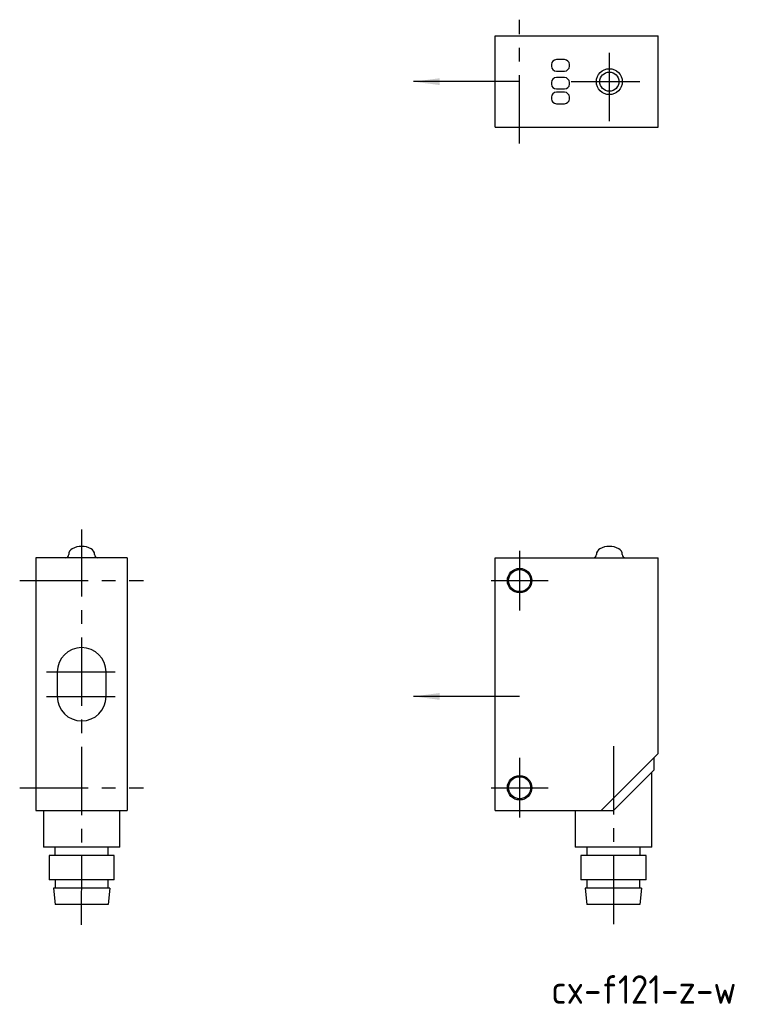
# Model space of a CAD drawing. Extents: x 29 to 119, y 486 to 606.
import ezdxf

# ---------------------------------------------------------------- set-up
doc = ezdxf.new("R2010")
doc.units = 0
doc.linetypes.add('CENTER', pattern=[13.421505, 8.388441, -1.677688, 1.677688, -1.677688])
doc.layers.get('0').update_dxf_attribs({"linetype": 'CONTINUOUS'})
doc.styles.get("Standard").update_dxf_attribs({"font": 'isocp.shx', "bigfont": 'extfont.shx'})

msp = doc.modelspace()

# ---------------------------------------------------------------- linework, layer by layer
at = {"color": 4, "linetype": 'CENTER'}
for p, q in [((90.02, 591.11), (90.02, 606.31)), ((101.02, 593.87), (101.02, 603.55)), ((96.35, 598.71), (105.68, 598.71)), ((36.31, 495.31), (36.33, 543.8)), ((90.02, 541.17), (90.02, 533.85)), ((28.71, 537.51), (43.91, 537.51)), ((86.51, 537.51), (93.53, 537.51)), ((32.01, 526.31), (40.61, 526.31)), ((32.01, 523.31), (40.61, 523.31)), ((101.52, 517.2), (101.52, 495.31)), ((90.02, 515.77), (90.02, 508.45)), ((28.71, 512.11), (43.91, 512.11)), ((86.51, 512.11), (93.53, 512.11))]:
    msp.add_line(p, q, dxfattribs=at)
at = {"color": 7, "linetype": 'CONTINUOUS'}
for p, q in [((87.02, 604.31), (107.02, 604.31)), ((87.02, 593.11), (87.02, 604.31)), ((107.02, 593.11), (107.02, 604.31)), ((87.02, 593.11), (107.02, 593.11)), ((30.71, 540.31), (30.71, 509.31)), ((41.91, 540.31), (30.71, 540.31)), ((34.72, 540.73), (34.72, 540.7)), ((37.9, 540.7), (37.9, 540.73)), ((41.91, 540.31), (41.91, 509.31)), ((87.02, 509.31), (87.02, 540.31)), ((87.02, 540.31), (107.02, 540.31)), ((99.43, 540.73), (99.43, 540.7)), ((102.61, 540.7), (102.61, 540.73)), ((107.02, 516.31), (107.02, 540.31)), ((33.31, 526.31), (33.31, 523.31)), ((39.31, 523.31), (39.31, 526.31)), ((107.02, 516.31), (100.02, 509.31)), ((106.52, 514.31), (106.52, 515.81)), ((101.52, 509.31), (106.52, 514.31)), ((106.22, 504.81), (106.22, 514.01)), ((30.71, 509.31), (41.91, 509.31)), ((31.61, 509.31), (31.61, 504.81)), ((41.01, 504.81), (41.01, 509.31)), ((87.02, 509.31), (101.52, 509.31)), ((96.82, 509.31), (96.82, 504.81)), ((41.01, 504.81), (31.61, 504.81)), ((33.06, 503.81), (33.06, 504.81)), ((39.56, 503.81), (39.56, 504.81)), ((106.22, 504.81), (96.82, 504.81)), ((98.27, 504.81), (98.27, 503.81)), ((104.77, 504.81), (104.77, 503.81)), ((40.31, 503.81), (32.31, 503.81)), ((32.31, 503.81), (32.31, 500.81)), ((40.31, 500.81), (40.31, 503.81)), ((105.52, 503.81), (97.52, 503.81)), ((97.52, 503.81), (97.52, 500.81)), ((105.52, 500.81), (105.52, 503.81)), ((40.31, 500.81), (32.31, 500.81)), ((33.06, 500.81), (33.06, 499.81)), ((39.56, 499.81), (39.56, 500.81)), ((105.52, 500.81), (97.52, 500.81)), ((98.27, 500.81), (98.27, 499.81)), ((104.77, 499.81), (104.77, 500.81)), ((39.76, 499.81), (32.86, 499.81)), ((32.86, 499.81), (33.06, 497.81)), ((39.76, 499.81), (39.56, 497.81)), ((104.97, 499.81), (98.07, 499.81)), ((98.07, 499.81), (98.27, 497.81)), ((104.97, 499.81), (104.77, 497.81)), ((39.56, 497.81), (33.06, 497.81)), ((104.77, 497.81), (98.27, 497.81))]:
    msp.add_line(p, q, dxfattribs=at)
at = {"linetype": 'CONTINUOUS'}
for p, q in [((95.52, 601.41), (94.52, 601.41)), ((93.92, 600.81), (93.92, 600.61)), ((96.12, 600.61), (96.12, 600.81)), ((94.52, 600.01), (95.52, 600.01)), ((95.52, 599.21), (94.52, 599.21)), ((93.92, 598.61), (93.92, 598.41)), ((94.52, 597.81), (95.52, 597.81)), ((96.12, 598.41), (96.12, 598.61)), ((93.92, 596.81), (93.92, 596.61)), ((95.52, 597.41), (94.52, 597.41)), ((96.12, 596.61), (96.12, 596.81)), ((94.52, 596.01), (95.52, 596.01))]:
    msp.add_line(p, q, dxfattribs=at)
at = {"color": 4, "linetype": 'CONTINUOUS'}
for p, q in [((90.02, 598.71), (77.02, 598.71)), ((90.02, 523.31), (77.02, 523.31))]:
    msp.add_line(p, q, dxfattribs=at)
at = {"linetype": 'CONTINUOUS'}
for radius in [1.59, 1.17]:
    msp.add_circle((101.02, 598.71), radius, dxfattribs=at)
at = {"color": 2, "linetype": 'CONTINUOUS'}
for centre in [(90.02, 537.51), (90.02, 512.11)]:
    msp.add_circle(centre, 1.5, dxfattribs=at)
at = {"color": 7, "linetype": 'CONTINUOUS'}
for centre in [(90.02, 537.51), (90.02, 512.11)]:
    msp.add_circle(centre, 1.35, dxfattribs=at)
at = {"linetype": 'CONTINUOUS'}
for centre, start, end in [((94.52, 600.81), 90, 180), ((95.52, 600.81), 0, 90), ((94.52, 600.61), 180, 270), ((95.52, 600.61), 270, 0), ((94.52, 598.61), 90, 180), ((95.52, 598.61), 0, 90), ((94.52, 598.41), 180, 270), ((95.52, 598.41), 270, 0), ((94.52, 596.81), 90, 180), ((94.52, 596.61), 180, 270), ((95.52, 596.81), 0, 90), ((95.52, 596.61), 270, 0)]:
    msp.add_arc(centre, 0.6, start, end, dxfattribs=at)
at = {"color": 7, "linetype": 'CONTINUOUS'}
for centre, radius, start, end in [((35.52, 540.71), 0.8, 117.799, 179), ((36.31, 539.21), 2.5, 62.201, 117.799), ((37.1, 540.71), 0.8, 1, 62.201), ((100.23, 540.71), 0.8, 117.799, 179), ((101.02, 539.21), 2.5, 62.201, 117.799), ((101.81, 540.71), 0.8, 1, 62.201), ((34.32, 540.71), 0.4, 270, 359), ((38.3, 540.71), 0.4, 181, 270), ((99.03, 540.71), 0.4, 270, 359), ((103.01, 540.71), 0.4, 181, 270), ((36.31, 526.31), 3, 0, 180), ((36.31, 523.31), 3, 180, 0)]:
    msp.add_arc(centre, radius, start, end, dxfattribs=at)
at = {"color": 4, "linetype": 'CONTINUOUS'}
for points in [[(80.22, 599.13), (80.22, 598.29), (77.02, 598.71)], [(80.22, 523.73), (80.22, 522.89), (77.02, 523.31)]]:
    msp.add_solid(points, dxfattribs=at)

# ---------------------------------------------------------------- texts
at = {"color": 2}
msp.add_text('cx-f121-z-w', height=3.5, dxfattribs=at).set_placement((93.91, 485.61))

doc.saveas('drawing.dxf')
